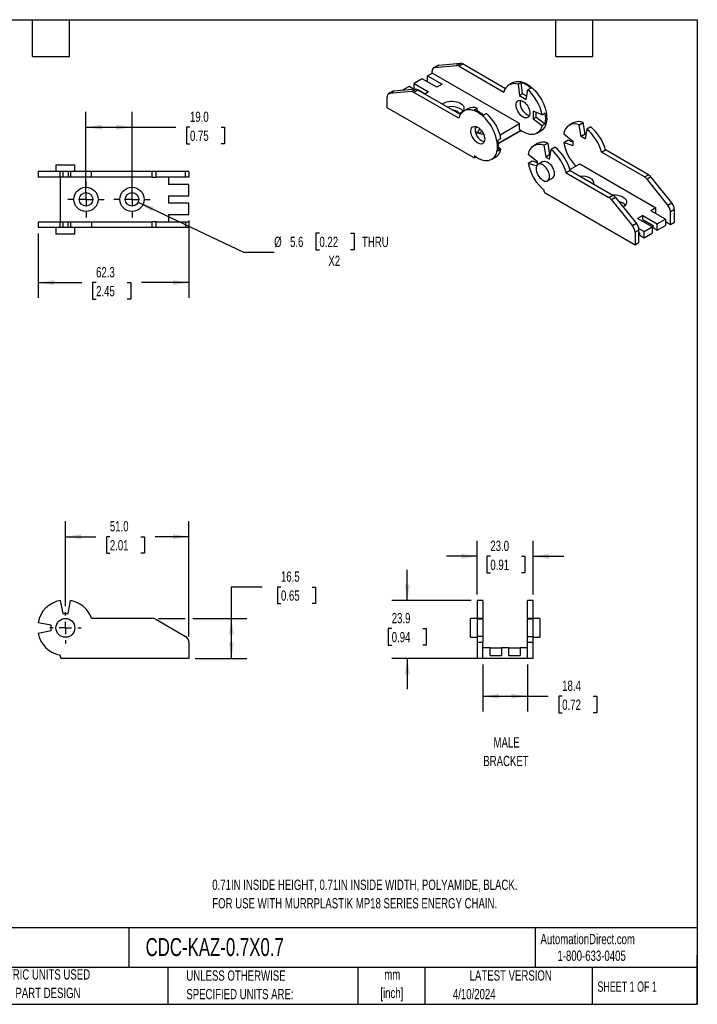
# Model space of a CAD drawing. Header units: millimetres. Extents: x 13 to 546, y 13 to 419.
# Tile 2 of 2: x 266 to 546, y 13 to 419. Entities that reach past the tile are written whole.
import ezdxf

# ---------------------------------------------------------------- set-up
doc = ezdxf.new("R2010")
doc.units = ezdxf.units.MM
doc.header["$LTSCALE"] = 2
doc.linetypes.add('CENTERX2', pattern=[20.32, 12.7, -2.54, 2.54, -2.54])
doc.layers.add('CENTER', color=40, linetype='CENTERX2')
doc.layers.add('DIMENSIONS', color=140, linetype='Continuous', lineweight=25)
doc.layers.add('TEXT', color=140, linetype='Continuous', lineweight=25)
doc.styles.add('SLDTEXTSTYLE0', font='TXT', dxfattribs={"width": 0.7})
doc.styles.add('SLDTEXTSTYLE1', font='TXT', dxfattribs={"width": 0.65})
doc.dimstyles.new('SLDDIMSTYLE0', dxfattribs={"dimtxt": 4.316016, "dimasz": 6.604, "dimexe": 0, "dimexo": 0.0625, "dimgap": 1.079004, "dimtad": 0, "dimtih": 1, "dimtoh": 1, "dimrnd": 1e-09, "dimzin": 12, "dimdsep": 46, "dimtxsty": 'SLDTEXTSTYLE0', "dimsah": 1, "dimcen": 0.09, "dimadec": 0, "dimazin": 3, "dimtfac": 1, "dimtofl": 0, "dimtmove": 0, "dimatfit": 3, "dimfxl": 0, "dimfrac": 2, "dimtolj": 1, "dimtzin": 12, "dimarcsym": 0})
doc.dimstyles.new('SLDDIMSTYLE1', dxfattribs={"dimtxt": 4.316016, "dimasz": 6.604, "dimexe": 0, "dimexo": 0.0625, "dimgap": 1.079004, "dimtad": 0, "dimtih": 1, "dimtoh": 1, "dimrnd": 1e-09, "dimzin": 4, "dimdsep": 46, "dimtxsty": 'SLDTEXTSTYLE0', "dimsah": 1, "dimcen": 0.09, "dimadec": 0, "dimazin": 1, "dimtfac": 1, "dimtofl": 0, "dimtmove": 0, "dimatfit": 3, "dimfxl": 0, "dimfrac": 2, "dimtolj": 1, "dimtzin": 12, "dimarcsym": 0})
doc.dimstyles.new('SLDDIMSTYLE2', dxfattribs={"dimtxt": 4.316016, "dimasz": 6.604, "dimexe": 0, "dimexo": 0.0625, "dimgap": 1.079004, "dimtad": 0, "dimtih": 1, "dimtoh": 1, "dimrnd": 1e-09, "dimzin": 4, "dimdsep": 46, "dimtxsty": 'SLDTEXTSTYLE0', "dimsah": 1, "dimcen": 0.09, "dimadec": 0, "dimazin": 1, "dimtfac": 1, "dimtmove": 0, "dimatfit": 0, "dimfxl": 0, "dimfrac": 2, "dimtolj": 1, "dimtzin": 12, "dimarcsym": 0})
doc.dimstyles.new('SLDDIMSTYLE3', dxfattribs={"dimtxt": 4.316016, "dimasz": 6.604, "dimexe": 0, "dimexo": 0.0625, "dimgap": 1.079004, "dimtad": 0, "dimtih": 1, "dimtoh": 1, "dimrnd": 1e-09, "dimzin": 12, "dimdsep": 46, "dimtxsty": 'SLDTEXTSTYLE0', "dimsah": 1, "dimcen": 0.09, "dimadec": 0, "dimazin": 3, "dimtfac": 1, "dimtmove": 0, "dimatfit": 0, "dimfxl": 0, "dimfrac": 2, "dimtolj": 1, "dimtzin": 12, "dimarcsym": 0})
doc.dimstyles.new('SLDDIMSTYLE4', dxfattribs={"dimtxt": 4.316016, "dimasz": 6.604, "dimexe": 0, "dimexo": 0.0625, "dimgap": 1.079004, "dimtad": 0, "dimtih": 1, "dimtoh": 1, "dimrnd": 1e-09, "dimzin": 12, "dimdsep": 46, "dimtxsty": 'SLDTEXTSTYLE0', "dimsah": 1, "dimcen": 0, "dimadec": 0, "dimazin": 3, "dimtfac": 1, "dimtofl": 0, "dimtmove": 0, "dimatfit": 3, "dimfxl": 0, "dimfrac": 2, "dimtolj": 1, "dimtzin": 12, "dimarcsym": 0})

# ---------------------------------------------------------------- blocks, each defined once
blk = doc.blocks.new('_D')
at = {"layer": 'DIMENSIONS'}
for p, q in [((366.49, 184.93), (353.79, 184.93)), ((353.79, 184.93), (353.79, 172.01)), ((374.27, 184.93), (372.82, 184.93)), ((372.82, 184.93), (372.82, 178.07)), ((387.09, 184.93), (388.54, 184.93)), ((388.54, 184.93), (388.54, 178.07)), ((372.82, 178.07), (374.27, 178.07)), ((388.54, 178.07), (387.09, 178.07)), ((323.65, 172.01), (334.79, 172.01)), ((337.84, 172.01), (360.14, 172.01)), ((353.79, 172.01), (353.79, 155.47)), ((338.85, 155.47), (360.14, 155.47))]:
    blk.add_line(p, q, dxfattribs=at)
for points in [[(353.79, 172.01), (352.77, 165.41), (354.81, 165.41)], [(353.79, 155.47), (354.81, 162.08), (352.77, 162.08)]]:
    blk.add_solid(points, dxfattribs=at)
at = {"layer": 'DIMENSIONS', "char_height": 4.233, "attachment_point": 1, "style": 'SLDTEXTSTYLE0'}
for s, insert in [('16.5', (374.27, 191.35)), ('0.65', (374.27, 183.52))]:
    blk.add_mtext(s, dxfattribs=dict(at, insert=insert))
blk = doc.blocks.new('_D_2')
at = {"layer": 'DIMENSIONS'}
for p, q in [((285.31, 177.05), (285.31, 212.06)), ((336.31, 164.51), (336.31, 212.06)), ((285.31, 205.71), (297.81, 205.71)), ((303.66, 205.71), (302.21, 205.71)), ((302.21, 205.71), (302.21, 198.85)), ((316.49, 205.71), (317.94, 205.71)), ((317.94, 205.71), (317.94, 198.85)), ((336.31, 205.71), (322.34, 205.71)), ((302.21, 198.85), (303.66, 198.85)), ((317.94, 198.85), (316.49, 198.85))]:
    blk.add_line(p, q, dxfattribs=at)
for points in [[(285.31, 205.71), (291.92, 204.69), (291.92, 206.72)], [(336.31, 205.71), (329.71, 206.72), (329.71, 204.69)]]:
    blk.add_solid(points, dxfattribs=at)
at = {"layer": 'DIMENSIONS', "char_height": 4.233, "attachment_point": 1, "style": 'SLDTEXTSTYLE0'}
for s, insert in [('51.0', (303.66, 212.13)), ('2.01', (303.66, 204.3))]:
    blk.add_mtext(s, dxfattribs=dict(at, insert=insert))
blk = doc.blocks.new('SW_CENTERMARKSYMBOL_1')
at = {"layer": 'CENTER', "color": 0}
for p, q in [((0, 5.08), (0, 6.44)), ((-5.08, 0), (-6.44, 0)), ((0, 0), (-2.54, 0)), ((0, 0), (0, 2.54)), ((0, 0), (0, -2.54)), ((0, 0), (2.54, 0)), ((5.08, 0), (6.44, 0)), ((0, -5.08), (0, -6.44))]:
    blk.add_line(p, q, dxfattribs=at)
blk = doc.blocks.new('_D_4')
at = {"layer": 'DIMENSIONS'}
for p, q in [((455.3, 181.91), (455.3, 203.96)), ((478.3, 181.91), (478.3, 203.96)), ((455.3, 197.61), (442.6, 197.61)), ((460.69, 197.61), (459.24, 197.61)), ((459.24, 197.61), (459.24, 190.75)), ((473.52, 197.61), (474.97, 197.61)), ((474.97, 197.61), (474.97, 190.75)), ((478.3, 197.61), (491, 197.61)), ((459.24, 190.75), (460.69, 190.75)), ((474.97, 190.75), (473.52, 190.75))]:
    blk.add_line(p, q, dxfattribs=at)
for points in [[(455.3, 197.61), (448.7, 198.63), (448.7, 196.6)], [(478.3, 197.61), (484.91, 196.6), (484.91, 198.63)]]:
    blk.add_solid(points, dxfattribs=at)
at = {"layer": 'DIMENSIONS', "char_height": 4.233, "attachment_point": 1, "style": 'SLDTEXTSTYLE0'}
for s, insert in [('23.0', (460.69, 204.03)), ('0.91', (460.69, 196.21))]:
    blk.add_mtext(s, dxfattribs=dict(at, insert=insert))
blk = doc.blocks.new('_D_5')
at = {"layer": 'DIMENSIONS'}
for p, q in [((426.39, 179.37), (426.39, 192.07)), ((452.76, 179.37), (420.04, 179.37)), ((419.98, 167.78), (418.53, 167.78)), ((418.53, 167.78), (418.53, 160.92)), ((432.8, 167.78), (434.25, 167.78)), ((434.25, 167.78), (434.25, 160.92)), ((418.53, 160.92), (419.98, 160.92)), ((434.25, 160.92), (432.8, 160.92)), ((455.06, 155.47), (420.04, 155.47)), ((426.39, 155.47), (426.39, 142.77))]:
    blk.add_line(p, q, dxfattribs=at)
for points in [[(426.39, 179.37), (427.4, 185.97), (425.37, 185.97)], [(426.39, 155.47), (425.37, 148.87), (427.4, 148.87)]]:
    blk.add_solid(points, dxfattribs=at)
at = {"layer": 'DIMENSIONS', "char_height": 4.233, "attachment_point": 1, "style": 'SLDTEXTSTYLE0'}
for s, insert in [('23.9', (419.98, 174.21)), ('0.94', (419.98, 166.38))]:
    blk.add_mtext(s, dxfattribs=dict(at, insert=insert))
blk = doc.blocks.new('_D_6')
at = {"layer": 'DIMENSIONS'}
for p, q in [((457.6, 152.93), (457.6, 133.53)), ((476, 152.93), (476, 133.53)), ((457.6, 139.88), (476, 139.88)), ((476, 139.88), (484.49, 139.88)), ((490.34, 139.88), (488.89, 139.88)), ((488.89, 139.88), (488.89, 133.02)), ((503.16, 139.88), (504.61, 139.88)), ((504.61, 139.88), (504.61, 133.02)), ((488.89, 133.02), (490.34, 133.02)), ((504.61, 133.02), (503.16, 133.02))]:
    blk.add_line(p, q, dxfattribs=at)
for points in [[(457.6, 139.88), (464.21, 138.86), (464.21, 140.89)], [(476, 139.88), (469.4, 140.89), (469.4, 138.86)]]:
    blk.add_solid(points, dxfattribs=at)
at = {"layer": 'DIMENSIONS', "char_height": 4.233, "attachment_point": 1, "style": 'SLDTEXTSTYLE0'}
for s, insert in [('18.4', (490.34, 146.3)), ('0.72', (490.34, 138.47))]:
    blk.add_mtext(s, dxfattribs=dict(at, insert=insert))
blk = doc.blocks.new('_D_7')
at = {"layer": 'DIMENSIONS'}
for p, q in [((293.81, 347.47), (293.81, 381.07)), ((312.81, 347.47), (312.81, 381.07)), ((293.81, 374.72), (312.81, 374.72)), ((312.81, 374.72), (330.88, 374.72)), ((336.73, 374.72), (335.28, 374.72)), ((335.28, 374.72), (335.28, 367.86)), ((349.56, 374.72), (351.01, 374.72)), ((351.01, 374.72), (351.01, 367.86)), ((335.28, 367.86), (336.73, 367.86)), ((351.01, 367.86), (349.56, 367.86))]:
    blk.add_line(p, q, dxfattribs=at)
for points in [[(293.81, 374.72), (300.42, 373.71), (300.42, 375.74)], [(312.81, 374.72), (306.21, 375.74), (306.21, 373.71)]]:
    blk.add_solid(points, dxfattribs=at)
at = {"layer": 'DIMENSIONS', "char_height": 4.233, "attachment_point": 1, "style": 'SLDTEXTSTYLE0'}
for s, insert in [('19.0', (336.73, 381.15)), ('0.75', (336.73, 373.32))]:
    blk.add_mtext(s, dxfattribs=dict(at, insert=insert))
blk = doc.blocks.new('_D_11')
at = {"layer": 'DIMENSIONS'}
for p, q in [((315.34, 343.73), (358.8, 323.1)), ((390.15, 330.92), (388.7, 330.92)), ((388.7, 330.92), (388.7, 324.06)), ((402.97, 330.92), (404.42, 330.92)), ((404.42, 330.92), (404.42, 324.06)), ((358.8, 323.1), (371.5, 323.1)), ((388.7, 324.06), (390.15, 324.06)), ((404.42, 324.06), (402.97, 324.06))]:
    blk.add_line(p, q, dxfattribs=at)
blk.add_solid([(315.34, 343.73), (320.87, 339.98), (321.74, 341.82)], dxfattribs=at)
at = {"layer": 'DIMENSIONS', "char_height": 4.233, "attachment_point": 1, "style": 'SLDTEXTSTYLE0'}
for s, insert in [('%%c', (371.5, 329.52)), ('5.6', (378.01, 329.52)), ('0.22', (390.15, 329.52)), ('THRU', (407.72, 329.52)), ('X2', (393.84, 321.7))]:
    blk.add_mtext(s, dxfattribs=dict(at, insert=insert))
blk = doc.blocks.new('_D_12')
at = {"layer": 'DIMENSIONS'}
for p, q in [((336.31, 336.19), (336.31, 304.23)), ((274.01, 330.89), (274.01, 304.23)), ((274.01, 310.58), (292.14, 310.58)), ((297.99, 310.58), (296.54, 310.58)), ((296.54, 310.58), (296.54, 303.72)), ((310.81, 310.58), (312.26, 310.58)), ((312.26, 310.58), (312.26, 303.72)), ((336.31, 310.58), (316.66, 310.58)), ((296.54, 303.72), (297.99, 303.72)), ((312.26, 303.72), (310.81, 303.72))]:
    blk.add_line(p, q, dxfattribs=at)
for points in [[(274.01, 310.58), (280.62, 309.56), (280.62, 311.6)], [(336.31, 310.58), (329.71, 311.6), (329.71, 309.56)]]:
    blk.add_solid(points, dxfattribs=at)
at = {"layer": 'DIMENSIONS', "char_height": 4.233, "attachment_point": 1, "style": 'SLDTEXTSTYLE0'}
for s, insert in [('62.3', (297.99, 317)), ('2.45', (297.99, 309.18))]:
    blk.add_mtext(s, dxfattribs=dict(at, insert=insert))
blk = doc.blocks.new('SW_CENTERMARKSYMBOL_4')
at = {"layer": 'CENTER', "color": 0}
for p, q in [((0, 5.08), (0, 7.54)), ((-5.08, 0), (-7.54, 0)), ((0, 0), (-2.54, 0)), ((0, 0), (0, 2.54)), ((0, 0), (0, -2.54)), ((0, 0), (2.54, 0)), ((5.08, 0), (7.54, 0)), ((0, -5.08), (0, -7.54))]:
    blk.add_line(p, q, dxfattribs=at)
blk = doc.blocks.new('SW_CENTERMARKSYMBOL_5')
at = {"layer": 'CENTER', "color": 0}
for p, q in [((0, 5.08), (0, 7.54)), ((-5.08, 0), (-7.54, 0)), ((0, 0), (-2.54, 0)), ((0, 0), (0, 2.54)), ((0, 0), (0, -2.54)), ((0, 0), (2.54, 0)), ((5.08, 0), (7.54, 0)), ((0, -5.08), (0, -7.54))]:
    blk.add_line(p, q, dxfattribs=at)

msp = doc.modelspace()

# ---------------------------------------------------------------- linework, layer by layer
for p, q in [((438.955, 400.177), (437.293, 399.218)), ((439.394, 400.313), (437.732, 399.353)), ((437.732, 399.353), (446.714, 400.156)), ((439.394, 400.313), (448.376, 401.116)), ((446.714, 400.156), (448.376, 401.116)), ((449.437, 400.832), (447.775, 399.872)), ((447.775, 399.872), (466.298, 389.179)), ((449.437, 400.832), (466.951, 390.721)), ((432.535, 394.666), (429.212, 392.747)), ((438.545, 391.196), (432.535, 394.666)), ((434.727, 395.931), (436.672, 397.054)), ((434.727, 395.931), (440.738, 392.462)), ((434.727, 393.4), (434.727, 395.931)), ((436.672, 397.054), (436.672, 397.844)), ((472.734, 376.235), (436.672, 397.054)), ((429.744, 390.36), (420.762, 389.556)), ((427.161, 391.564), (424.22, 389.866)), ((429.313, 390.321), (427.161, 391.564)), ((428.082, 389.4), (429.744, 390.36)), ((429.212, 392.747), (435.222, 389.278)), ((429.212, 390.38), (429.212, 392.747)), ((440.738, 392.462), (438.545, 391.196)), ((470.06, 393.115), (468.399, 392.156)), ((472.204, 392.437), (473.441, 393.151)), ((472.204, 392.437), (472.769, 387.81)), ((474.007, 388.524), (473.441, 393.151)), ((475.527, 386.218), (476.093, 390.192)), ((477.33, 390.906), (476.093, 390.192)), ((418.039, 382.787), (418.039, 387.088)), ((420.323, 389.421), (418.661, 388.462)), ((419.1, 388.597), (420.762, 389.556)), ((428.082, 389.4), (419.1, 388.597)), ((430.804, 390.075), (429.143, 389.116)), ((447.666, 378.423), (429.143, 389.116)), ((448.318, 379.965), (430.804, 390.075)), ((433.737, 388.42), (430.979, 390.012)), ((430.979, 389.974), (430.979, 390.012)), ((431.725, 389.544), (431.757, 389.563)), ((435.222, 389.278), (433.704, 388.401)), ((474.007, 388.524), (472.769, 387.81)), ((472.769, 387.81), (475.527, 386.218)), ((475.715, 387.538), (474.007, 388.524)), ((453.748, 362.172), (418.039, 382.787)), ((451.428, 382.359), (449.767, 381.4)), ((453.996, 381.925), (455.233, 382.64)), ((455.388, 381.372), (455.233, 382.64)), ((459.122, 380.395), (457.885, 379.68)), ((482.044, 379.884), (478.32, 381.38)), ((478.32, 381.38), (478.32, 378.196)), ((478.32, 378.196), (479.558, 378.91)), ((478.32, 378.196), (482.044, 375.393)), ((479.558, 378.91), (479.558, 380.883)), ((479.558, 378.91), (483.282, 376.107)), ((482.044, 379.884), (483.282, 380.598)), ((464.707, 371.601), (472.734, 376.235)), ((472.734, 373.766), (472.734, 376.235)), ((483.282, 376.107), (482.044, 375.393)), ((494.845, 376.481), (493.218, 375.542)), ((497.412, 375.697), (499.038, 376.636)), ((498.172, 370.859), (497.412, 375.697)), ((499.799, 371.798), (499.038, 376.636)), ((500.486, 373.931), (499.763, 369.941)), ((502.112, 374.87), (500.486, 373.931)), ((454.703, 372.766), (454.501, 372.889)), ((463.836, 369.372), (465.074, 370.087)), ((473.212, 373.409), (464.018, 368.101)), ((464.032, 367.94), (473.345, 373.316)), ((479.898, 372.237), (481.56, 373.196)), ((490.979, 371.947), (494.796, 368.909)), ((499.799, 371.798), (498.172, 370.859)), ((499.763, 369.941), (498.172, 370.859)), ((500.071, 371.641), (499.799, 371.798)), ((465.074, 365.596), (464.053, 366.364)), ((480.207, 368.031), (478.581, 367.092)), ((482.775, 367.247), (484.401, 368.186)), ((482.775, 367.247), (483.535, 362.409)), ((484.401, 368.186), (485.161, 363.348)), ((487.475, 366.42), (485.848, 365.482)), ((490.986, 368.394), (492.613, 369.333)), ((494.796, 367.072), (490.986, 368.394)), ((494.796, 368.575), (492.613, 369.333)), ((494.796, 368.909), (494.796, 367.072)), ((453.998, 362.147), (454.712, 362.56)), ((454.102, 363.009), (454.102, 362.376)), ((454.58, 362.653), (454.102, 362.376)), ((461.266, 361.481), (462.927, 362.44)), ((465.074, 365.596), (463.836, 364.881)), ((480.159, 360.46), (476.342, 363.497)), ((485.161, 363.348), (483.535, 362.409)), ((483.535, 362.409), (485.126, 361.491)), ((485.126, 361.491), (485.848, 365.482)), ((485.161, 363.348), (485.434, 363.191)), ((506.607, 364.391), (508.233, 365.33)), ((524.285, 354.186), (506.607, 364.391)), ((525.911, 355.125), (508.233, 365.33)), ((281.412, 359.231), (281.412, 356.431)), ((281.412, 359.231), (289.212, 359.231)), ((289.212, 356.431), (289.212, 359.231)), ((476.349, 359.944), (477.975, 360.883)), ((476.349, 359.944), (479.83, 358.736)), ((477.975, 360.883), (480.159, 360.125)), ((480.159, 359.187), (480.159, 360.46)), ((482.381, 360.51), (480.401, 359.367)), ((493.486, 357.273), (497.554, 359.622)), ((497.554, 359.622), (529.02, 341.456)), ((274.014, 356.431), (274.014, 354.131)), ((283.112, 356.431), (274.014, 356.431)), ((283.112, 354.131), (274.014, 354.131)), ((283.112, 354.131), (283.112, 356.431)), ((284.187, 356.431), (283.112, 356.431)), ((284.187, 354.131), (283.112, 354.131)), ((283.312, 335.731), (283.312, 354.131)), ((284.187, 356.431), (284.187, 354.131)), ((286.437, 356.431), (284.187, 356.431)), ((286.437, 354.131), (284.187, 354.131)), ((287.458, 356.431), (286.437, 356.431)), ((286.437, 356.431), (286.437, 354.131)), ((287.458, 354.131), (286.437, 354.131)), ((287.458, 356.431), (287.458, 354.131)), ((296.115, 356.431), (287.458, 356.431)), ((296.115, 354.131), (287.458, 354.131)), ((296.115, 354.131), (296.115, 356.431)), ((321.115, 356.431), (296.115, 356.431)), ((321.115, 354.131), (296.115, 354.131)), ((321.115, 354.131), (321.115, 356.431)), ((322.615, 356.431), (321.115, 356.431)), ((321.115, 354.131), (322.615, 354.131)), ((322.615, 356.431), (322.615, 354.131)), ((334.812, 356.431), (322.615, 356.431)), ((334.812, 354.131), (322.615, 354.131)), ((327.812, 354.131), (327.812, 351.131)), ((334.812, 354.131), (334.812, 356.431)), ((336.312, 356.431), (334.812, 356.431)), ((336.312, 354.131), (334.812, 354.131)), ((336.312, 356.431), (336.312, 354.131)), ((484.301, 352.612), (486.28, 353.755)), ((493.596, 356.88), (491.97, 355.941)), ((491.97, 355.941), (509.647, 345.736)), ((493.596, 356.88), (511.274, 346.675)), ((524.285, 354.186), (525.911, 355.125)), ((526.972, 354.184), (525.345, 353.245)), ((535.596, 343.456), (526.972, 354.184)), ((336.312, 351.131), (327.812, 351.131)), ((336.312, 346.431), (336.312, 351.131)), ((533.97, 342.517), (525.345, 353.245)), ((327.812, 346.431), (336.312, 346.431)), ((327.812, 346.431), (327.812, 343.431)), ((482.916, 348.069), (482.916, 348.702)), ((520.393, 326.026), (483.27, 347.456)), ((509.647, 345.736), (511.274, 346.675)), ((512.334, 345.734), (510.708, 344.796)), ((512.334, 345.734), (520.959, 335.006)), ((336.312, 343.431), (327.812, 343.431)), ((336.312, 338.731), (336.312, 343.431)), ((510.708, 344.796), (519.332, 334.067)), ((529.02, 341.456), (526.898, 340.232)), ((529.02, 339.007), (529.02, 341.456)), ((533.97, 342.517), (535.596, 343.456)), ((327.812, 338.731), (336.312, 338.731)), ((327.812, 338.731), (327.812, 335.731)), ((523.575, 338.313), (521.454, 337.089)), ((523.575, 338.313), (529.585, 334.844)), ((523.575, 336.639), (523.575, 338.313)), ((532.909, 336.762), (526.898, 340.232)), ((536.657, 340.722), (535.03, 339.783)), ((535.03, 334.476), (535.03, 339.783)), ((536.657, 335.414), (536.657, 340.722)), ((274.014, 335.731), (274.014, 333.431)), ((274.014, 335.731), (283.112, 335.731)), ((274.014, 333.431), (283.112, 333.431)), ((281.412, 333.431), (281.412, 330.631)), ((283.112, 333.431), (283.112, 335.731)), ((283.112, 335.731), (284.187, 335.731)), ((283.112, 333.431), (284.187, 333.431)), ((284.187, 335.731), (284.187, 333.431)), ((284.187, 335.731), (286.437, 335.731)), ((284.187, 333.431), (286.437, 333.431)), ((286.437, 333.431), (286.437, 335.731)), ((286.437, 335.731), (287.458, 335.731)), ((286.437, 333.431), (287.458, 333.431)), ((287.458, 335.731), (287.458, 333.431)), ((287.458, 335.731), (296.115, 335.731)), ((287.458, 333.431), (296.115, 333.431)), ((289.212, 330.631), (289.212, 333.431)), ((296.115, 335.731), (296.115, 333.431)), ((296.115, 335.731), (321.115, 335.731)), ((296.115, 333.431), (321.115, 333.431)), ((321.115, 333.431), (321.115, 335.731)), ((322.615, 335.731), (321.115, 335.731)), ((321.115, 333.431), (322.615, 333.431)), ((322.615, 335.731), (322.615, 333.431)), ((322.615, 335.731), (334.812, 335.731)), ((322.615, 333.431), (334.812, 333.431)), ((334.812, 335.731), (334.812, 333.431)), ((334.812, 335.731), (336.312, 335.731)), ((334.812, 333.431), (336.312, 333.431)), ((336.312, 335.731), (336.312, 333.431)), ((520.959, 335.006), (519.332, 334.067)), ((527.464, 333.619), (521.454, 337.089)), ((523.575, 336.639), (527.818, 334.19)), ((524.141, 331.7), (527.464, 333.619)), ((525.166, 335.721), (524.495, 335.333)), ((527.464, 333.619), (527.464, 331.047)), ((527.818, 333.292), (527.818, 334.19)), ((527.818, 333.292), (529.585, 332.271)), ((529.585, 334.844), (532.909, 336.762)), ((529.585, 332.271), (529.585, 334.844)), ((529.585, 332.271), (532.909, 334.19)), ((532.909, 336.762), (532.909, 334.19)), ((535.03, 334.476), (532.909, 335.7)), ((536.657, 335.414), (535.03, 334.476)), ((289.212, 330.631), (281.412, 330.631)), ((522.019, 332.272), (520.393, 331.333)), ((520.393, 331.333), (520.393, 326.026)), ((521.943, 332.969), (524.141, 331.7)), ((522.019, 326.965), (522.019, 332.272)), ((522.019, 331.251), (522.373, 331.047)), ((522.373, 330.149), (522.373, 331.047)), ((522.373, 330.149), (524.141, 329.128)), ((524.141, 329.128), (524.141, 331.7)), ((524.141, 329.128), (527.464, 331.047)), ((522.019, 326.965), (520.393, 326.026)), ((283.112, 179.36), (284.187, 173.972)), ((286.437, 173.972), (287.458, 179.37)), ((457.603, 179.37), (455.303, 179.37)), ((455.303, 179.37), (455.303, 172.014)), ((457.603, 179.37), (457.603, 172.014)), ((478.303, 179.37), (476.003, 179.37)), ((476.003, 172.014), (476.003, 179.37)), ((478.303, 172.014), (478.303, 179.37)), ((284.187, 173.972), (286.437, 173.972)), ((296.115, 172.014), (321.115, 172.014)), ((322.615, 171.612), (334.812, 164.57)), ((455.303, 171.972), (452.503, 171.972)), ((452.503, 164.172), (452.503, 171.972)), ((455.303, 172.014), (457.603, 172.014)), ((455.303, 172.014), (455.303, 171.612)), ((457.603, 171.612), (455.303, 171.612)), ((455.303, 171.612), (455.303, 164.57)), ((457.603, 171.612), (457.603, 172.014)), ((457.603, 171.612), (457.603, 164.57)), ((476.003, 172.014), (478.303, 172.014)), ((476.003, 172.014), (476.003, 171.612)), ((478.303, 171.612), (476.003, 171.612)), ((476.003, 164.57), (476.003, 171.612)), ((478.303, 171.612), (478.303, 172.014)), ((481.103, 171.972), (478.303, 171.972)), ((478.303, 164.57), (478.303, 171.612)), ((481.103, 171.972), (481.103, 164.172)), ((279.412, 169.197), (274.014, 170.219)), ((274.024, 165.872), (279.412, 166.947)), ((279.412, 166.947), (279.412, 169.197)), ((452.503, 164.172), (455.303, 164.172)), ((457.603, 164.57), (455.303, 164.57)), ((455.303, 164.57), (455.303, 161.972)), ((457.603, 164.57), (457.603, 161.972)), ((476.003, 164.57), (478.303, 164.57)), ((476.003, 161.972), (476.003, 164.57)), ((478.303, 161.972), (478.303, 164.57)), ((478.303, 164.172), (481.103, 164.172)), ((336.312, 161.972), (336.312, 155.472)), ((455.303, 161.972), (455.303, 155.472)), ((457.603, 161.972), (455.303, 161.972)), ((457.603, 155.472), (457.603, 161.972)), ((460.603, 159.772), (457.603, 159.772)), ((460.603, 156.622), (460.603, 159.772)), ((460.603, 159.772), (465.303, 159.772)), ((465.303, 159.772), (465.303, 156.622)), ((468.303, 159.772), (465.303, 159.772)), ((468.303, 156.622), (468.303, 159.772)), ((468.303, 159.772), (473.003, 159.772)), ((473.003, 159.772), (473.003, 156.622)), ((476.003, 159.772), (473.003, 159.772)), ((478.303, 161.972), (476.003, 161.972)), ((476.003, 155.472), (476.003, 161.972)), ((478.303, 155.472), (478.303, 161.972)), ((283.312, 155.972), (283.312, 156.747)), ((336.312, 155.472), (283.812, 155.472)), ((457.603, 155.472), (455.303, 155.472)), ((476.003, 155.472), (457.603, 155.472)), ((460.603, 156.622), (465.303, 156.622)), ((468.303, 156.622), (473.003, 156.622)), ((478.303, 155.472), (476.003, 155.472))]:
    msp.add_line(p, q)
at = {"flags": 128}
for points in [[(438.955, 400.177), (439.163, 400.268), (439.394, 400.313)], [(470.06, 393.115), (470.154, 393.168), (470.814, 393.449), (471.531, 393.611), (472.298, 393.652), (473.105, 393.573), (473.944, 393.373), (474.804, 393.055), (475.675, 392.622), (476.549, 392.081), (477.413, 391.436), (478.26, 390.695), (479.078, 389.868), (479.858, 388.963), (480.591, 387.991), (481.269, 386.963), (481.885, 385.891), (482.43, 384.788), (482.898, 383.666), (483.285, 382.538), (483.585, 381.417), (483.796, 380.316), (483.914, 379.248), (483.939, 378.225), (483.87, 377.258), (483.708, 376.361), (483.455, 375.541), (483.113, 374.809), (482.687, 374.174), (482.182, 373.643), (481.603, 373.221), (481.56, 373.196)], [(420.762, 389.556), (420.531, 389.512), (420.323, 389.421)], [(440.81, 384.299), (440.867, 384.343), (441.413, 384.684), (442.046, 384.971), (442.751, 385.195), (443.509, 385.351), (444.301, 385.434), (445.105, 385.444), (445.902, 385.379), (446.67, 385.24), (447.39, 385.033), (448.043, 384.761), (448.612, 384.433), (449.082, 384.056), (449.442, 383.64), (449.681, 383.197), (449.794, 382.737), (449.778, 382.272), (449.633, 381.816), (449.363, 381.378), (448.975, 380.971), (448.478, 380.605), (447.887, 380.29), (447.812, 380.257)], [(471.32, 383.829), (471.365, 384.386), (471.5, 384.873), (471.72, 385.273), (472.018, 385.575), (472.385, 385.768), (472.808, 385.846), (473.274, 385.807), (473.769, 385.652), (474.275, 385.386), (474.778, 385.017), (475.26, 384.558), (475.706, 384.023), (476.103, 383.429), (476.437, 382.795), (476.697, 382.142), (476.875, 381.491), (476.965, 380.863), (476.965, 380.277), (476.875, 379.753), (476.697, 379.308), (476.437, 378.956), (476.103, 378.707), (475.706, 378.571), (475.26, 378.551), (474.778, 378.649), (474.275, 378.86), (473.769, 379.179), (473.274, 379.595), (472.808, 380.094), (472.385, 380.661), (472.018, 381.277), (471.72, 381.923), (471.5, 382.577), (471.365, 383.22), (471.32, 383.829)], [(473.16, 385.827), (473.027, 385.345), (472.982, 384.788)], [(444.985, 381.889), (445.479, 381.845), (446.047, 381.724), (446.558, 381.536), (446.986, 381.289), (447.312, 380.994), (447.521, 380.666), (447.597, 380.381)], [(454.102, 363.009), (454.969, 362.387), (455.843, 361.869), (456.713, 361.461), (457.569, 361.169), (458.402, 360.995), (459.201, 360.942), (459.957, 361.01), (460.663, 361.199), (461.309, 361.506), (461.888, 361.927), (462.393, 362.459), (462.819, 363.094), (463.161, 363.826), (463.414, 364.645), (463.576, 365.543), (463.645, 366.509), (463.62, 367.532), (463.502, 368.6), (463.291, 369.701), (462.991, 370.822), (462.604, 371.95), (462.136, 373.073), (461.591, 374.176), (460.975, 375.248), (460.297, 376.276), (459.564, 377.248), (458.784, 378.153), (457.966, 378.98), (457.119, 379.72), (456.255, 380.365), (455.381, 380.907), (454.51, 381.339), (453.65, 381.657), (452.811, 381.857), (452.004, 381.937), (451.237, 381.895), (450.52, 381.733), (449.86, 381.452), (449.266, 381.055), (448.744, 380.548), (448.3, 379.935), (447.939, 379.224), (447.666, 378.423)], [(458.344, 369.807), (458.299, 369.25), (458.164, 368.764), (457.944, 368.363), (457.646, 368.062), (457.28, 367.869), (456.856, 367.79), (456.39, 367.829), (455.896, 367.984), (455.389, 368.251), (454.887, 368.619), (454.404, 369.079), (453.958, 369.614), (453.561, 370.208), (453.228, 370.841), (452.968, 371.494), (452.79, 372.145), (452.699, 372.774), (452.699, 373.359), (452.79, 373.883), (452.968, 374.328), (453.228, 374.681), (453.561, 374.929), (453.958, 375.066), (454.404, 375.085), (454.887, 374.988), (455.389, 374.776), (455.896, 374.458), (456.39, 374.042), (456.856, 373.543), (457.28, 372.976), (457.646, 372.359), (457.944, 371.714), (458.164, 371.059), (458.299, 370.417), (458.344, 369.807)], [(454.363, 374.344), (454.848, 374.642), (455.262, 374.84)], [(482.044, 375.393), (481.79, 374.575), (481.448, 373.844), (481.022, 373.21), (480.516, 372.68), (479.937, 372.26), (479.291, 371.954), (478.586, 371.766), (477.83, 371.698), (477.031, 371.752), (476.199, 371.926), (475.343, 372.218), (474.474, 372.626), (473.601, 373.143), (472.734, 373.766)], [(479.593, 357.582), (479.64, 356.969), (479.779, 356.324), (480.006, 355.667), (480.313, 355.021), (480.689, 354.408), (481.122, 353.849), (481.596, 353.362), (482.096, 352.966), (482.605, 352.672), (483.105, 352.491), (483.58, 352.429), (484.013, 352.489), (484.389, 352.668), (484.695, 352.96), (484.922, 353.355), (485.061, 353.84), (485.108, 354.398), (485.061, 355.01), (484.922, 355.656), (484.695, 356.313), (484.389, 356.959), (484.013, 357.572), (483.58, 358.131), (483.105, 358.617), (482.605, 359.014), (482.096, 359.307), (481.596, 359.488), (481.122, 359.55), (480.689, 359.49), (480.313, 359.312), (480.006, 359.02), (479.779, 358.624), (479.64, 358.14), (479.593, 357.582)], [(482.381, 360.51), (482.669, 360.633), (483.101, 360.693), (483.576, 360.631), (484.076, 360.45), (484.585, 360.157), (485.085, 359.76), (485.56, 359.274), (485.993, 358.714), (486.369, 358.101), (486.675, 357.455), (486.902, 356.798), (487.041, 356.153), (487.088, 355.541), (487.041, 354.983), (486.902, 354.498), (486.675, 354.103), (486.369, 353.811), (486.28, 353.755)], [(515.443, 345.865), (515.965, 345.511), (516.381, 345.114), (516.681, 344.683), (516.858, 344.23), (516.907, 343.766), (516.826, 343.304), (516.618, 342.855), (516.287, 342.431), (515.844, 342.044), (515.489, 341.81)]]:
    msp.add_lwpolyline(points, dxfattribs=at)
for centre, radius in [((293.812, 344.931), 5), ((312.812, 344.931), 5), ((293.812, 344.931), 2.8), ((312.812, 344.931), 2.8), ((285.312, 168.072), 3.9)]:
    msp.add_circle(centre, radius)
for centre, radius, start, end in [((437.974, 398.056), 1.319, 100.54678, 189.25188), ((446.79, 398.317), 1.841, 57.65072, 92.35776), ((448.452, 399.277), 1.841, 57.65072, 92.35776), ((429.82, 388.52), 1.841, 57.65072, 92.35776), ((470.653, 388.266), 4.449, 69.60232, 168.16489), ((470.123, 382.912), 10.763, 47.9617, 72.04368), ((463.681, 376.154), 18.738, 11.48166, 48.51834), ((419.342, 387.3), 1.319, 100.54678, 189.25188), ((428.158, 387.561), 1.841, 57.65072, 92.35776), ((444.853, 376.623), 6.605, 46.56777, 105.53798), ((453.651, 378.163), 4.748, 70.53333, 117.90751), ((478.493, 384.769), 5.512, 179.80189, 252.09059), ((450.678, 371.687), 10.763, 47.9617, 72.04368), ((446.711, 366.357), 18.738, 11.48166, 48.51834), ((472.753, 378.353), 10.766, 347.96096, 12.03904), ((459.679, 373.843), 5.295, 166.59292, 253.4017), ((461.082, 374.643), 2.184, 17.34327, 42.59628), ((495.533, 371.528), 4.573, 65.73238, 174.74858), ((497.107, 372.077), 4.951, 67.043, 117.19773), ((488.518, 359.519), 18.733, 15.07481, 50.29556), ((490.144, 360.458), 18.733, 15.07481, 50.29556), ((458.04, 378.98), 7.054, 241.76487, 268.4881), ((456.983, 372.339), 1.54, 104.39771, 177.26714), ((457.883, 369.657), 3.217, 99.13867, 126.67491), ((453.307, 367.127), 10.766, 347.96096, 12.03904), ((480.895, 363.08), 4.572, 65.71236, 174.7686), ((482.47, 363.628), 4.951, 67.043, 117.19773), ((475.473, 351.986), 18.772, 15.1126, 50.25776), ((509.478, 371.618), 18.771, 189.89019, 223.64017), ((453.886, 362.341), 0.218, 230.79671, 9.21404), ((460.408, 366.461), 4.745, 302.06845, 349.49405), ((473.847, 351.047), 18.772, 15.1126, 50.25776), ((494.609, 363.071), 18.525, 189.71961, 230.86558), ((498.535, 346.993), 7.483, 62.34303, 95.48308), ((501.121, 351.472), 2.325, 353.35593, 67.55462), ((522.267, 350.842), 3.905, 37.97873, 58.8941), ((523.894, 351.781), 3.905, 37.97873, 58.8941), ((483.684, 348.104), 0.768, 182.60548, 237.39452), ((507.63, 342.393), 3.905, 37.97873, 58.8941), ((511.97, 339.237), 7.483, 62.34303, 95.48308), ((509.256, 343.331), 3.905, 37.97873, 58.8941), ((512.395, 337.94), 6.267, 60.89537, 78.28644), ((513.8, 340.408), 3.427, 39.75024, 61.35509), ((530.43, 339.571), 4.605, 2.63929, 39.77207), ((532.057, 340.51), 4.605, 2.63929, 39.77207), ((515.793, 331.121), 4.605, 2.63929, 39.77207), ((517.42, 332.06), 4.605, 2.63929, 39.77207), ((285.312, 168.072), 11.5, 101.02891, 169.24258), ((285.312, 168.072), 11.5, 20.04506, 79.24258), ((321.115, 169.014), 3, 60, 90), ((285.312, 168.072), 11.5, 191.02891, 259.98459), ((333.312, 161.972), 3, 0, 60), ((283.812, 155.972), 0.5, 180, 270)]:
    msp.add_arc(centre, radius, start, end)
at = {"layer": 'TEXT'}
for p, q in [((12.7, 419.1), (546.1, 419.1)), ((271.78, 403.86), (271.78, 419.1)), ((287.02, 403.86), (287.02, 419.1)), ((487.68, 403.86), (487.68, 419.1)), ((502.92, 403.86), (502.92, 419.1)), ((546.1, 419.1), (546.1, 12.7)), ((271.78, 403.86), (287.02, 403.86)), ((487.68, 403.86), (502.92, 403.86)), ((546.1, 44.252), (12.7, 44.252)), ((311.518, 44.252), (311.518, 27.94)), ((479.151, 44.252), (479.151, 27.94)), ((546.1, 12.7), (546.1, 33.02)), ((546.1, 27.94), (12.7, 27.94)), ((327.56, 27.94), (327.56, 12.7)), ((406.049, 27.94), (406.049, 12.7)), ((433.624, 27.94), (433.624, 12.7)), ((502.697, 27.94), (502.697, 12.7)), ((12.7, 12.7), (546.1, 12.7))]:
    msp.add_line(p, q, dxfattribs=at)

# ---------------------------------------------------------------- block references
at = {"layer": 'CENTER'}
for name, p in [('SW_CENTERMARKSYMBOL_4', (293.812, 344.931)), ('SW_CENTERMARKSYMBOL_5', (312.812, 344.931)), ('SW_CENTERMARKSYMBOL_1', (285.312, 168.072))]:
    msp.add_blockref(name, p, dxfattribs=at)

# ---------------------------------------------------------------- texts
at = {"layer": 'TEXT'}
for s, insert, char_height, attachment_point, style in [('MALE', (467.396, 122.901), 4.2333, 2, 'SLDTEXTSTYLE0'), ('BRACKET', (467.137, 115.257), 4.2333, 2, 'SLDTEXTSTYLE0'), ('0.71IN INSIDE HEIGHT, 0.71IN INSIDE WIDTH, POLYAMIDE, BLACK.', (345.921, 64.162), 4.23333, 1, 'SLDTEXTSTYLE0'), ('FOR USE WITH MURRPLASTIK MP18 SERIES ENERGY CHAIN.', (345.921, 56.517), 4.23333, 1, 'SLDTEXTSTYLE0'), ('AutomationDirect.com', (481.39, 41.753), 4.23333, 1, 'SLDTEXTSTYLE0'), ('CDC-KAZ-0.7X0.7', (318.415, 40.037), 7.40833, 1, 'SLDTEXTSTYLE0'), ('1-800-633-0405', (488.383, 34.874), 4.23333, 1, 'SLDTEXTSTYLE0'), ('METRIC UNITS USED', (255.209, 27.165), 4.23333, 1, 'SLDTEXTSTYLE0'), ('UNLESS OTHERWISE', (335.216, 26.668), 4.23333, 1, 'SLDTEXTSTYLE0'), ('mm', (420.198, 27.149), 4.2333, 2, 'SLDTEXTSTYLE0'), ('LATEST VERSION', (469.104, 26.728), 4.23333, 2, 'SLDTEXTSTYLE0'), ('SHEET 1 OF 1', (504.883, 22.103), 4.23333, 1, 'SLDTEXTSTYLE1'), ('FOR PART DESIGN', (255.209, 19.521), 4.23333, 1, 'SLDTEXTSTYLE0'), ('SPECIFIED UNITS ARE:', (335.216, 19.024), 4.23333, 1, 'SLDTEXTSTYLE0'), ('[inch]', (420.03, 19.505), 4.2333, 2, 'SLDTEXTSTYLE0'), ('4/10/2024', (445.226, 19.027), 4.2333, 1, 'SLDTEXTSTYLE0')]:
    msp.add_mtext(s, dxfattribs=dict(at, insert=insert, char_height=char_height, attachment_point=attachment_point, style=style))

# ---------------------------------------------------------------- dimensions: what is measured, and where the dimension line sits
at = {"layer": 'DIMENSIONS'}
for base, p1, p2, dimstyle, picture, middle in [((293.812, 374.723), (312.812, 344.931), (293.812, 344.931), 'SLDDIMSTYLE1', '_D_7', (343.145, 374.723)), ((274.014, 310.58), (336.312, 338.731), (274.014, 333.431), 'SLDDIMSTYLE0', '_D_12', (304.398, 310.58)), ((336.312, 205.705), (285.312, 174.512), (336.312, 161.972), 'SLDDIMSTYLE1', '_D_2', (310.075, 205.705)), ((478.303, 197.611), (455.303, 179.37), (478.303, 179.37), 'SLDDIMSTYLE2', '_D_4', (467.104, 197.611)), ((476.003, 139.877), (457.603, 155.472), (476.003, 155.472), 'SLDDIMSTYLE0', '_D_6', (496.749, 139.877))]:
    dim = msp.add_linear_dim(base=base, p1=p1, p2=p2, dimstyle=dimstyle, dxfattribs=at)
    dim.commit()
    dim.dimension.update_dxf_attribs({"geometry": picture, "text_midpoint": middle, "dimtype": 160})
dim = msp.add_diameter_dim_2p(p1=(310.282, 346.131), p2=(315.341, 343.73), text='<> THRU\\PX2', dimstyle='SLDDIMSTYLE4', dxfattribs=at)
dim.commit()
dim.dimension.update_dxf_attribs({"geometry": '_D_11', "text_midpoint": (397.567, 324.065), "dimtype": 163})
for base, p1, p2, dimstyle, picture, middle in [((353.789, 155.472), (321.115, 172.014), (336.312, 155.472), 'SLDDIMSTYLE0', '_D', (353.789, 184.927)), ((426.388, 155.472), (455.303, 179.37), (457.603, 155.472), 'SLDDIMSTYLE3', '_D_5', (426.388, 167.783))]:
    dim = msp.add_linear_dim(base=base, p1=p1, p2=p2, angle=90, dimstyle=dimstyle, dxfattribs=at)
    dim.commit()
    dim.dimension.update_dxf_attribs({"geometry": picture, "text_midpoint": middle, "dimtype": 160})

doc.saveas('drawing.dxf')
